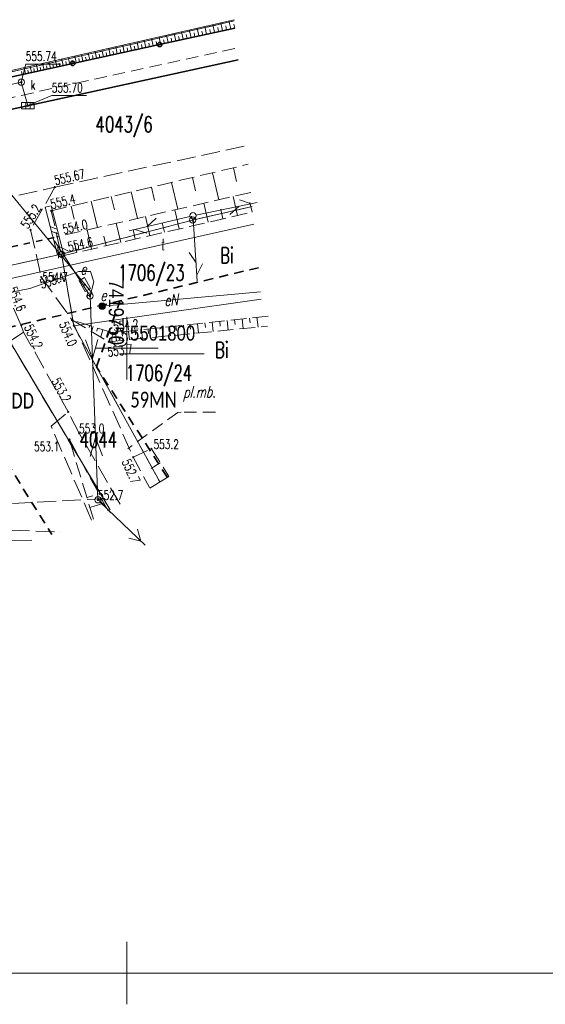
# Model space of a CAD drawing. Header units: metres. Extents: x 7419523 to 7420002, y 5501748 to 5502002.
# Tile 28 of 31: x 7419741 to 7419783, y 5501748 to 5501826. Entities that reach past the tile are written whole.
import ezdxf
from ezdxf.enums import TextEntityAlignment as Align

# ---------------------------------------------------------------- set-up
doc = ezdxf.new("R2010")
doc.units = ezdxf.units.M
doc.header["$MEASUREMENT"] = 0
for name, pattern in [('1', [0]), ('1_4', [2.5, 1.5, -1]), ('2_1', [0]), ('2_OTKU', [2, 1.5, -0.5]), ('2_OTRU', [0]), ('2_OTRUG', [0]), ('4', [2.5, 1.5, -1]), ('4_SUEP_A', [0]), ('4_SUKP', [0]), ('GDE', [0]), ('GUK', [2, 1.5, -0.5]), ('KOC', [1.5, 1, -0.5]), ('KOJ', [0]), ('KOU', [2, 1.5, -0.5]), ('PST', [1, 0.5, -0.5]), ('UPE', [0]), ('UPT', [0]), ('WSQ', [1.75, 1.25, -0.5])]:
    doc.linetypes.add(name, pattern=pattern)
doc.layers.get('0').update_dxf_attribs({"color": 250, "linetype": 'CONTINUOUS', "lineweight": 100})
for name, color, linetype, lineweight in [('Dzialki', 7, 'GDE', 18), ('mpzp', 232, '1_4', 35), ('Numery_dzialek', 7, 'CONTINUOUS', 20), ('Numery_punktow', 7, 'CONTINUOUS', 9), ('OTD_L_12', 7, 'CONTINUOUS', 18), ('OTK_L_4', 7, '2_OTKU', 18), ('OTO_L_0', 7, 'CONTINUOUS', 35), ('OTR_L_0', 7, '2_OTRU', 18), ('OTR_T_1', 7, 'CONTINUOUS', 18), ('Podzial_sekcyjny_krzyze', 7, '1', 0), ('Podzial_sekcyjny_podstawowy', 7, '1', 0), ('Punkty', 7, 'CONTINUOUS', 18), ('SDROK_T_0', 7, 'CONTINUOUS', 18), ('SDRPK_L_0', 7, 'KOJ', 35), ('SDRPK_L_1', 7, 'KOU', 18), ('SDRPK_L_2', 7, '4', 18), ('SDRPT_L_0', 7, '1', 35), ('SUEP_L_0', 1, '4_SUEP_A', 18), ('SUER_T_0', 1, 'CONTINUOUS', 18), ('SUP_T_2', 7, 'CONTINUOUS', 18), ('UEEOA_T_0', 7, 'CONTINUOUS', 18), ('UEEOO_T_0', 1, 'CONTINUOUS', 25), ('UEEPA_T_0', 1, 'CONTINUOUS', 18), ('UEEPA_T_2', 1, 'CONTINUOUS', 18), ('UEEPON_L_0', 1, '1', 18), ('UTTOO_T_0', 1, 'CONTINUOUS', 25), ('WUKOS_T_3', 7, 'CONTINUOUS', 0), ('WUKPS_L_2', 7, '4', 18)]:
    doc.layers.add(name, color=color, linetype=linetype, lineweight=lineweight)
for name, color, linetype, lineweight, true_color in [('Kontury', 7, 'GUK', 18, 0x008000), ('Numery_konturow', 7, 'CONTINUOUS', 20, 0x008000), ('PARSI', 7, 'CONTINUOUS', 20, 0x0a0909), ('SUK_E_T_4', 7, 'CONTINUOUS', 0, 0x803300), ('SUK_T_1', 7, 'CONTINUOUS', 18, 0x803300), ('SUK_T_3', 7, 'CONTINUOUS', 18, 0x803300), ('SUKP_L_0', 7, '4_SUKP', 18, 0x803300), ('SUKR_T_0', 7, 'CONTINUOUS', 18, 0x803300), ('UTTPA_T_2', 7, 'CONTINUOUS', 18, 0xff8000), ('UTTPO_L_0', 7, '1', 18, 0xb56c64)]:
    doc.layers.add(name, color=color, linetype=linetype, lineweight=lineweight, true_color=true_color)
doc.layers.add('PWYMIAR', color=7, linetype='CONTINUOUS')
doc.styles.add('OPIS_PIK', font='arial.ttf', dxfattribs={"width": 0.9, "height": 0.6})
doc.styles.get("Standard").update_dxf_attribs({"font": 'Simplex.SHX', "width": 0.75})

# ---------------------------------------------------------------- blocks, each defined once
blk = doc.blocks.new('EGBP04_02')
at = {"linetype": 'Continuous'}
blk.add_circle((0, 0), 0.25, dxfattribs=at)
blk = doc.blocks.new('EGBP04_03')
at = {"linetype": 'Continuous'}
blk.add_circle((0, 0), 0.045, dxfattribs=at)
blk = doc.blocks.new('OSP')
at = {"linetype": 'Continuous'}
for radius in [0.625, 0.045]:
    blk.add_circle((0, 0), radius, dxfattribs=at)
blk = doc.blocks.new('2_OTRN')
at = {"linetype": 'Continuous'}
blk.add_circle((0, 0), 0.045, dxfattribs=at)
blk = doc.blocks.new('3_WSP')
at = {"linetype": 'Continuous'}
blk.add_circle((0, 0), 0.045, dxfattribs=at)
blk = doc.blocks.new('5_SUPS')
at = {"linetype": 'Continuous'}
blk.add_circle((0, 0), 0.0625, dxfattribs=at)
blk = doc.blocks.new('5_SUKS')
at = {"linetype": 'Continuous'}
blk.add_circle((0, 0), 0.25, dxfattribs=at)
blk = doc.blocks.new('5_SUKK')
at = {"linetype": 'Continuous'}
for p, q in [((-0.5, -0.25), (-0.5, 0.25)), ((-0.5, 0.25), (0.5, 0.25)), ((-0.175, 0.25), (-0.175, -0.25)), ((0.175, 0.25), (0.175, -0.25)), ((0.5, 0.25), (0.5, -0.25)), ((0.5, -0.25), (-0.5, -0.25))]:
    blk.add_line(p, q, dxfattribs=at)
blk = doc.blocks.new('5_SUPP')
at = {"linetype": 'Continuous'}
blk.add_circle((0, 0), 0.25, dxfattribs=at)
blk = doc.blocks.new('6_PNN')
at = {"linetype": 'Continuous'}
for p, q in [((0.25, 0), (5.25, 0)), ((3.9, 0.5), (4.76605, 0)), ((4.76605, 0), (3.9, -0.5))]:
    blk.add_line(p, q, dxfattribs=at)
blk = doc.blocks.new('6_UAR')
at = {"linetype": 'Continuous'}
for radius in [0.25, 0.225, 0.2, 0.175, 0.15, 0.125, 0.1, 0.075, 0.05, 0.025, 0.00715]:
    blk.add_circle((0, 0), radius, dxfattribs=at)
blk = doc.blocks.new('6_STE')
at = {"linetype": 'Continuous'}
for p, q in [((0.5, 0.25), (-0.5, 0.25)), ((-0.5, 0.25), (-0.5, -0.25)), ((0.5, -0.25), (0.5, 0.25)), ((-0.5, -0.25), (0.5, -0.25))]:
    blk.add_line(p, q, dxfattribs=at)
blk = doc.blocks.new('6_PLT')
at = {"linetype": 'Continuous'}
for p, q in [((0.25, 0), (5.25, 0)), ((3.76605, 0), (2.9, -0.5)), ((3.9, 0.5), (4.76605, 0))]:
    blk.add_line(p, q, dxfattribs=at)
blk = doc.blocks.new('6_SLS')
at = {"linetype": 'Continuous'}
blk.add_circle((0, 0), 0.25, dxfattribs=at)
blk = doc.blocks.new('mzsk01')
at = {"layer": 'PARSI'}
for p, q in [((0, -5), (0, 5)), ((5, 0), (-5, 0))]:
    blk.add_line(p, q, dxfattribs=at)

msp = doc.modelspace()

# ---------------------------------------------------------------- linework, layer by layer
at = {"layer": 'Dzialki'}
for p, q in [((7419733.05, 5501820.34), (7419758.59592, 5501826.18455)), ((7419760.03584, 5501811.31866), (7419755.26, 5501810.25)), ((7419755.26, 5501810.25), (7419744.78, 5501807.51)), ((7419744.78, 5501807.51), (7419737.42, 5501805.9)), ((7419744.78, 5501807.51), (7419745.76, 5501801.79)), ((7419748.65489, 5501787.06399), (7419737.42, 5501805.9)), ((7419745.76, 5501801.79), (7419760.7517, 5501803.9281)), ((7419745.76, 5501801.79), (7419752.62801, 5501789.31159))]:
    msp.add_line(p, q, dxfattribs=at)
at = {"layer": 'Kontury'}
for p, q in [((7419733.05, 5501820.34), (7419758.59592, 5501826.18455)), ((7419760.03584, 5501811.31866), (7419755.26, 5501810.25)), ((7419755.26, 5501810.25), (7419744.78, 5501807.51)), ((7419744.78, 5501807.51), (7419737.42, 5501805.9)), ((7419744.78, 5501807.51), (7419745.76, 5501801.79)), ((7419748.13, 5501787.95), (7419737.42, 5501805.9)), ((7419745.76, 5501801.79), (7419752.62801, 5501789.31159)), ((7419716.87, 5501786.32), (7419748.13, 5501787.95)), ((7419748.65729, 5501787.06535), (7419748.13, 5501787.95))]:
    msp.add_line(p, q, dxfattribs=at)
at = {"layer": 'mpzp', "ltscale": 0.5}
for points in [[(7419672.29504, 5501785.28499), (7419760.59642, 5501806.44913)], [(7419753.24588, 5501789.66112), (7419747.57183, 5501798.4981), (7419749.44724, 5501803.77688)], [(7419729.21557, 5501798.92774), (7419737.07911, 5501796.1648), (7419743.99884, 5501785.09323)]]:
    msp.add_lwpolyline(points, dxfattribs=at)
at = {"layer": 'Numery_punktow', "linetype": 'Continuous'}
msp.add_line((7419749.42, 5501799.54), (7419756.19481, 5501799.54), dxfattribs=at)
at = {"layer": 'OTD_L_12'}
for p, q in [((7419743.95212, 5501811.39228), (7419743.46788, 5501811.26772)), ((7419743.46788, 5501811.26772), (7419744.44788, 5501807.45772)), ((7419743.95212, 5501811.39228), (7419744.93212, 5501807.58228)), ((7419743.85988, 5501809.74372), (7419744.44212, 5501809.48728)), ((7419743.95788, 5501809.36272), (7419744.54012, 5501809.10628)), ((7419744.93212, 5501807.58228), (7419744.44788, 5501807.45772))]:
    msp.add_line(p, q, dxfattribs=at)
at = {"layer": 'OTK_L_4', "linetype": '2_OTKU'}
for p, q in [((7419741.74, 5501801.29), (7419738.42, 5501799.04)), ((7419745.31, 5501794.9), (7419741.74, 5501801.29)), ((7419743.94, 5501793.75), (7419745.31, 5501794.9)), ((7419747.18341, 5501786.23157), (7419743.94, 5501793.75)), ((7419734.72, 5501785.7), (7419744.71632, 5501785.27479))]:
    msp.add_line(p, q, dxfattribs=at)
at = {"layer": 'OTO_L_0'}
for p, q in [((7419752.61813, 5501824.29177), (7419758.6518, 5501825.60767)), ((7419745.67775, 5501822.77813), (7419752.61813, 5501824.29177)), ((7419738.35, 5501821.18), (7419745.67775, 5501822.77813))]:
    msp.add_line(p, q, dxfattribs=at)
for centre in [(7419752.61813, 5501824.29177), (7419745.67775, 5501822.77813)]:
    msp.add_circle(centre, 0.17, dxfattribs=at)
at = {"layer": 'OTR_L_0', "linetype": '2_OTRU'}
msp.add_line((7419758.58692, 5501826.27747), (7419738.23, 5501821.63), dxfattribs=at)
at = {"layer": 'OTR_L_0', "linetype": '2_1'}
for p, q in [((7419758.31003, 5501825.53314), (7419758.16853, 5501826.18195)), ((7419755.13603, 5501824.84091), (7419755.00126, 5501825.45886)), ((7419755.75852, 5501824.97667), (7419755.62243, 5501825.60067)), ((7419756.07204, 5501825.04505), (7419756.00367, 5501825.35857)), ((7419756.3871, 5501825.11376), (7419756.24968, 5501825.74388)), ((7419756.7037, 5501825.18281), (7419756.63465, 5501825.4994)), ((7419757.02184, 5501825.25219), (7419756.88307, 5501825.88848)), ((7419757.34154, 5501825.32192), (7419757.27181, 5501825.64161)), ((7419757.6628, 5501825.39198), (7419757.52267, 5501826.0345)), ((7419757.98562, 5501825.46239), (7419757.91522, 5501825.78521)), ((7419758.63602, 5501825.60423), (7419758.56492, 5501825.93022)), ((7419751.52586, 5501824.05356), (7419751.39875, 5501824.63641)), ((7419752.11299, 5501824.18161), (7419751.98463, 5501824.77017)), ((7419752.70587, 5501824.31091), (7419752.57625, 5501824.90524)), ((7419753.00449, 5501824.37604), (7419752.93936, 5501824.67465)), ((7419753.30456, 5501824.44148), (7419753.17367, 5501825.04163)), ((7419753.6061, 5501824.50724), (7419753.54034, 5501824.80878)), ((7419753.90911, 5501824.57333), (7419753.77694, 5501825.17935)), ((7419754.2136, 5501824.63974), (7419754.14719, 5501824.94423)), ((7419754.51958, 5501824.70647), (7419754.38612, 5501825.31843)), ((7419754.82706, 5501824.77353), (7419754.76, 5501825.081)), ((7419755.44652, 5501824.90863), (7419755.3788, 5501825.21911)), ((7419748.12075, 5501823.31093), (7419748.00085, 5501823.86068)), ((7419748.67453, 5501823.4317), (7419748.55346, 5501823.98684)), ((7419748.95345, 5501823.49254), (7419748.89262, 5501823.77146)), ((7419749.23373, 5501823.55366), (7419749.11148, 5501824.11423)), ((7419749.51539, 5501823.61509), (7419749.45396, 5501823.89674)), ((7419749.79842, 5501823.67682), (7419749.67496, 5501824.24287)), ((7419750.08283, 5501823.73884), (7419750.0208, 5501824.02326)), ((7419750.36863, 5501823.80118), (7419750.24397, 5501824.37278)), ((7419750.65583, 5501823.86381), (7419750.59319, 5501824.15101)), ((7419750.94443, 5501823.92675), (7419750.81854, 5501824.50395)), ((7419751.23444, 5501823.99), (7419751.17119, 5501824.28001)), ((7419751.81871, 5501824.11743), (7419751.75484, 5501824.41028)), ((7419752.40871, 5501824.2461), (7419752.34422, 5501824.54182)), ((7419744.39178, 5501822.49767), (7419744.27979, 5501823.01116)), ((7419744.90904, 5501822.61048), (7419744.79595, 5501823.129)), ((7419745.43137, 5501822.72439), (7419745.31717, 5501823.24799)), ((7419745.69445, 5501822.78177), (7419745.63707, 5501823.04485)), ((7419745.95881, 5501822.83943), (7419745.8435, 5501823.36815)), ((7419746.22446, 5501822.89736), (7419746.16653, 5501823.16302)), ((7419746.49142, 5501822.95558), (7419746.37498, 5501823.48949)), ((7419746.75968, 5501823.01409), (7419746.70117, 5501823.28235)), ((7419747.02924, 5501823.07288), (7419746.91166, 5501823.61202)), ((7419747.30013, 5501823.13196), (7419747.24105, 5501823.40284)), ((7419747.57234, 5501823.19132), (7419747.4536, 5501823.73574)), ((7419747.84587, 5501823.25098), (7419747.78622, 5501823.52452)), ((7419748.39696, 5501823.37117), (7419748.33672, 5501823.64739)), ((7419741.87975, 5501821.94981), (7419741.77309, 5501822.43888)), ((7419742.12548, 5501822.0034), (7419742.07189, 5501822.24913)), ((7419742.37241, 5501822.05726), (7419742.2647, 5501822.55112)), ((7419742.62055, 5501822.11138), (7419742.56643, 5501822.35951)), ((7419742.8699, 5501822.16576), (7419742.76113, 5501822.66445)), ((7419743.12046, 5501822.2204), (7419743.06582, 5501822.47097)), ((7419743.37225, 5501822.27532), (7419743.26243, 5501822.7789)), ((7419743.62527, 5501822.3305), (7419743.57009, 5501822.58352)), ((7419743.87953, 5501822.38595), (7419743.76863, 5501822.89446)), ((7419744.13503, 5501822.44167), (7419744.07931, 5501822.69717)), ((7419744.64978, 5501822.55394), (7419744.59351, 5501822.81194)), ((7419745.16957, 5501822.6673), (7419745.11275, 5501822.92783)), ((7419741.63522, 5501821.89648), (7419741.58214, 5501822.13983))]:
    msp.add_line(p, q, dxfattribs=at)
at = {"layer": 'OTR_L_0', "linetype": '2_OTRUG'}
msp.add_line((7419738.35, 5501821.18), (7419758.6518, 5501825.60767), dxfattribs=at)
at = {"layer": 'Podzial_sekcyjny_krzyze'}
for p, q in [((7419750, 5501797.5), (7419750, 5501802.5)), ((7419747.5, 5501800), (7419752.5, 5501800)), ((7419750, 5501747.5), (7419750, 5501752.5)), ((7419747.5, 5501750), (7419752.5, 5501750))]:
    msp.add_line(p, q, dxfattribs=at)
at = {"layer": 'Podzial_sekcyjny_krzyze', "color": 7}
for p, q in [((7419750, 5501797.5), (7419750, 5501802.5)), ((7419747.5, 5501800), (7419752.5, 5501800)), ((7419750, 5501747.5), (7419750, 5501752.5)), ((7419747.5, 5501750), (7419752.5, 5501750))]:
    msp.add_line(p, q, dxfattribs=at)
at = {"layer": 'Podzial_sekcyjny_podstawowy'}
msp.add_line((7419600, 5501750), (7420000, 5501750), dxfattribs=at)
at = {"layer": 'SDRPK_L_0', "linetype": '1'}
msp.add_line((7419738.18751, 5501818.5485), (7419758.89684, 5501823.07781), dxfattribs=at)
at = {"layer": 'SDRPK_L_1', "linetype": 'KOU'}
for p, q in [((7419744.24931, 5501812.87929), (7419759.56357, 5501816.19443)), ((7419735.50101, 5501810.94679), (7419744.24931, 5501812.87929)), ((7419744.24931, 5501812.87929), (7419742.29871, 5501809.46749)), ((7419742.29871, 5501809.46749), (7419743.15761, 5501805.6839)), ((7419743.15761, 5501805.6839), (7419745.61041, 5501802.2591)), ((7419741.55461, 5501801.8203), (7419740.40281, 5501804.349)), ((7419741.74, 5501801.29), (7419741.55461, 5501801.8203)), ((7419745.61041, 5501802.2591), (7419750.51381, 5501791.27159)), ((7419746.18301, 5501793.18859), (7419745.31, 5501794.9)), ((7419749.45517, 5501787.51671), (7419746.18301, 5501793.18859))]:
    msp.add_line(p, q, dxfattribs=at)
at = {"layer": 'SDRPK_L_2', "linetype": 'KOC'}
for p, q in [((7419758.6518, 5501825.60767), (7419738.35, 5501821.18)), ((7419737.15251, 5501819.26409), (7419758.80766, 5501823.9986)), ((7419754.07, 5501794.84), (7419750.07, 5501791.95)), ((7419754.36, 5501794.87), (7419754.07, 5501794.84)), ((7419757.08726, 5501794.88464), (7419754.36, 5501794.87))]:
    msp.add_line(p, q, dxfattribs=at)
at = {"layer": 'SDRPT_L_0', "linetype": 'PST'}
msp.add_line((7419736.8673, 5501807.2696), (7419744.43656, 5501808.90967), dxfattribs=at)
at = {"layer": 'SUEP_L_0', "linetype": '4_SUEP_A'}
for p, q in [((7419745.29, 5501805.82), (7419744.13, 5501805.45)), ((7419746.1526, 5501806.1221), (7419745.29, 5501805.82)), ((7419747.1, 5501806.14), (7419746.1526, 5501806.1221)), ((7419747.35, 5501805.3), (7419747.1, 5501806.14)), ((7419744.13, 5501805.45), (7419742.23, 5501804.77)), ((7419747.0567, 5501804.1715), (7419747.35, 5501805.3)), ((7419742.23, 5501804.77), (7419740.32, 5501804.39)), ((7419747.05671, 5501804.17149), (7419747.25029, 5501799.17524)), ((7419747.25029, 5501799.17524), (7419746.69259, 5501800.65476)), ((7419747.69184, 5501800.69348), (7419747.25029, 5501799.17524)), ((7419747.25029, 5501799.17524), (7419747.49503, 5501792.85825)), ((7419747.49503, 5501792.85825), (7419747.05348, 5501791.34001)), ((7419747.49503, 5501792.85825), (7419747.68861, 5501787.86199)), ((7419748.05273, 5501791.37873), (7419747.49503, 5501792.85825)), ((7419747.69, 5501787.86), (7419747.9, 5501787.73)), ((7419747.9, 5501787.73), (7419748.73, 5501786.83))]:
    msp.add_line(p, q, dxfattribs=at)
at = {"layer": 'SUKP_L_0', "linetype": '4_SUKP'}
for p, q in [((7419741.55, 5501821.28), (7419719.8, 5501816.43)), ((7419742.08, 5501819.4), (7419741.55, 5501821.28))]:
    msp.add_line(p, q, dxfattribs=at)
at = {"layer": 'SUKR_T_0', "linetype": 'Continuous', "lineweight": 0}
for p, q in [((7419741.55, 5501821.28), (7419741.91, 5501822.73)), ((7419741.91, 5501822.73), (7419744.70569, 5501822.73)), ((7419742.08, 5501819.4), (7419744, 5501820.21)), ((7419744, 5501820.21), (7419746.76855, 5501820.21))]:
    msp.add_line(p, q, dxfattribs=at)
at = {"layer": 'UEEPON_L_0', "linetype": 'UPE'}
for p, q in [((7419747.22, 5501804.39), (7419733.41, 5501821.22)), ((7419746.76, 5501804.12), (7419747.22, 5501804.39))]:
    msp.add_line(p, q, dxfattribs=at)
at = {"layer": 'UEEPON_L_0', "linetype": '1'}
for p, q in [((7419748.02606, 5501803.35877), (7419760.69691, 5501804.49379)), ((7419742.38868, 5501784.62734), (7419740.46348, 5501784.57064))]:
    msp.add_line(p, q, dxfattribs=at)
at = {"layer": 'UTTPO_L_0', "linetype": 'UPT'}
msp.add_line((7419740.36938, 5501805.48263), (7419760.17218, 5501809.91108), dxfattribs=at)
at = {"layer": 'WUKPS_L_2', "linetype": 'WSQ'}
for p, q in [((7419743.93911, 5501810.99009), (7419759.70762, 5501814.70726)), ((7419759.92571, 5501812.45574), (7419744.43651, 5501808.9097)), ((7419743.93911, 5501810.99009), (7419744.43651, 5501808.9097)), ((7419744.76011, 5501807.3593), (7419760.07671, 5501810.89679)), ((7419744.43651, 5501808.9097), (7419744.76011, 5501807.3593)), ((7419761.30911, 5501802.56349), (7419748.86781, 5501801.22099)), ((7419745.61041, 5501802.2591), (7419748.56341, 5501800.50609)), ((7419748.86781, 5501801.22099), (7419745.61041, 5501802.2591)), ((7419748.56341, 5501800.50609), (7419761.26121, 5501801.7551)), ((7419745.40741, 5501792.69549), (7419748.50086, 5501786.97685)), ((7419747.32201, 5501786.30998), (7419745.40741, 5501792.69549)), ((7419750.51381, 5501791.27159), (7419751.96831, 5501791.94969)), ((7419751.96831, 5501791.94969), (7419753.35819, 5501789.72465)), ((7419750.51381, 5501791.27159), (7419751.81323, 5501788.85067))]:
    msp.add_line(p, q, dxfattribs=at)
at = {"layer": 'WUKPS_L_2', "linetype": '1'}
for p, q in [((7419758.78259, 5501813.34074), (7419758.52612, 5501814.42874)), ((7419755.49802, 5501812.57763), (7419755.24404, 5501813.65504)), ((7419757.35901, 5501811.86813), (7419756.84861, 5501814.03329)), ((7419752.21345, 5501811.81452), (7419751.96196, 5501812.88135)), ((7419754.07195, 5501811.1156), (7419753.56653, 5501813.2596)), ((7419749.00187, 5501811.06837), (7419748.75282, 5501812.12485)), ((7419750.85792, 5501810.37979), (7419750.35739, 5501812.5031)), ((7419758.50996, 5501812.13162), (7419758.86005, 5501810.61579)), ((7419745.79029, 5501810.32221), (7419745.54368, 5501811.36834)), ((7419747.64391, 5501809.64399), (7419747.14825, 5501811.7466)), ((7419756.17111, 5501811.59617), (7419756.52224, 5501810.07586)), ((7419759.85417, 5501811.64255), (7419760.02896, 5501810.88576)), ((7419751.49341, 5501810.52528), (7419751.84661, 5501808.99598)), ((7419753.83226, 5501811.06072), (7419754.18443, 5501809.53592)), ((7419755.17751, 5501810.56717), (7419755.35333, 5501809.80589)), ((7419757.51584, 5501811.10486), (7419757.69115, 5501810.34582)), ((7419749.15456, 5501809.98983), (7419749.5088, 5501808.45604)), ((7419752.83917, 5501810.02947), (7419753.01552, 5501809.26595)), ((7419746.8157, 5501809.45438), (7419747.17098, 5501807.91611)), ((7419748.16251, 5501808.95409), (7419748.33989, 5501808.18607)), ((7419750.50084, 5501809.49178), (7419750.6777, 5501808.72601)), ((7419745.82418, 5501808.4164), (7419746.00207, 5501807.64614)), ((7419746.97449, 5501801.64402), (7419747.02667, 5501801.80775)), ((7419747.1847, 5501801.32454), (7419747.30992, 5501801.71748)), ((7419753.49, 5501800.99069), (7419753.41224, 5501801.71137)), ((7419753.97288, 5501801.40484), (7419753.93373, 5501801.76764)), ((7419754.60862, 5501801.10072), (7419754.52972, 5501801.83195)), ((7419755.09093, 5501801.52015), (7419755.05121, 5501801.88823)), ((7419755.72724, 5501801.21075), (7419755.6472, 5501801.95254)), ((7419756.28352, 5501801.64314), (7419756.24319, 5501802.01685)), ((7419756.92044, 5501801.32812), (7419756.83918, 5501802.08116)), ((7419757.4761, 5501801.76614), (7419757.43517, 5501802.14547)), ((7419758.11363, 5501801.44549), (7419758.03116, 5501802.20978)), ((7419758.66869, 5501801.88913), (7419758.62715, 5501802.27409)), ((7419759.30683, 5501801.56285), (7419759.22314, 5501802.33841)), ((7419759.86128, 5501802.01213), (7419759.81913, 5501802.40272)), ((7419760.50003, 5501801.68022), (7419760.41513, 5501802.46703)), ((7419747.58833, 5501801.36724), (7419747.66399, 5501801.60464)), ((7419747.90625, 5501800.89621), (7419748.08887, 5501801.46924)), ((7419748.40678, 5501800.9982), (7419748.51374, 5501801.33383)), ((7419749.16467, 5501800.56524), (7419749.09131, 5501801.24511)), ((7419749.64974, 5501800.95898), (7419749.6128, 5501801.30138)), ((7419750.20872, 5501800.66793), (7419750.13429, 5501801.35766)), ((7419750.69326, 5501801.0666), (7419750.65578, 5501801.41393)), ((7419751.25276, 5501800.77063), (7419751.17727, 5501801.4702)), ((7419751.73677, 5501801.17422), (7419751.69877, 5501801.52647)), ((7419752.37138, 5501800.88066), (7419752.29475, 5501801.59078)), ((7419752.85483, 5501801.28953), (7419752.81625, 5501801.64706)), ((7419751.96049, 5501790.36343), (7419752.67887, 5501790.81217)), ((7419751.84247, 5501788.79618), (7419753.34995, 5501789.73784)), ((7419747.28655, 5501788.18395), (7419746.80355, 5501788.03913)), ((7419748.1693, 5501787.58978), (7419747.03982, 5501787.25113))]:
    msp.add_line(p, q, dxfattribs=at)

# ---------------------------------------------------------------- block references
at = {"layer": 'OTR_T_1'}
msp.add_blockref('2_OTRN', (7419745.31, 5501794.9), dxfattribs=at)
at = {"layer": 'PARSI', "color": 7, "ltscale": 0.5, "xscale": 0.5, "yscale": 0.5, "zscale": 0.5}
for p in [(7419750, 5501800), (7419750, 5501750)]:
    msp.add_blockref('mzsk01', p, dxfattribs=at)
at = {"layer": 'Punkty'}
for name, p in [('EGBP04_02', (7419755.26, 5501810.25)), ('EGBP04_02', (7419744.78, 5501807.51)), ('EGBP04_03', (7419745.76, 5501801.79)), ('OSP', (7419749.42, 5501800.74))]:
    msp.add_blockref(name, p, dxfattribs=at)
at = {"layer": 'SUER_T_0'}
msp.add_blockref('5_SUPS', (7419744.13, 5501805.45), dxfattribs=at)
at = {"layer": 'SUK_T_1', "rotation": 359.9999999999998}
msp.add_blockref('5_SUKK', (7419742.08, 5501819.4), dxfattribs=at)
at = {"layer": 'SUK_T_3'}
msp.add_blockref('5_SUKS', (7419741.55, 5501821.28), dxfattribs=at)
at = {"layer": 'SUKR_T_0', "rotation": 359.9999999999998}
for p in [(7419741.55, 5501821.28), (7419742.08, 5501819.4)]:
    msp.add_blockref('5_SUPS', p, dxfattribs=at)
at = {"layer": 'SUP_T_2'}
for p in [(7419747.05671, 5501804.17149), (7419747.68861, 5501787.86199)]:
    msp.add_blockref('5_SUPP', p, dxfattribs=at)
at = {"layer": 'UEEPA_T_0'}
msp.add_blockref('6_UAR', (7419748.0262, 5501803.3587), dxfattribs=at)
at = {"layer": 'UEEPA_T_2'}
for name, p, rotation in [('6_PNN', (7419747.05671, 5501804.17149), 122.6637397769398), ('6_STE', (7419746.64121, 5501805.0808), 299.2774189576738), ('6_PNN', (7419747.68861, 5501787.86199), 316.1077427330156)]:
    msp.add_blockref(name, p, dxfattribs=dict(at, rotation=rotation))
at = {"layer": 'UTTPA_T_2'}
for rotation in [11.71248033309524, 193.2702056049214, 273.7867499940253]:
    msp.add_blockref('6_PLT', (7419755.29, 5501810.59), dxfattribs=dict(at, rotation=rotation))
msp.add_blockref('6_SLS', (7419755.29, 5501810.59), dxfattribs=at)
at = {"layer": 'WUKOS_T_3'}
for p in [(7419744.24936, 5501812.87927), (7419743.93916, 5501810.99007), (7419742.29876, 5501809.46747), (7419744.43656, 5501808.90967), (7419744.76016, 5501807.35927), (7419743.15766, 5501805.68387), (7419746.64126, 5501805.08077), (7419747.05676, 5501804.17147), (7419748.02606, 5501803.35877), (7419741.55466, 5501801.82027), (7419745.61046, 5501802.25907), (7419748.86786, 5501801.22097), (7419748.56346, 5501800.50607), (7419746.18306, 5501793.18857), (7419745.40746, 5501792.69547), (7419751.96836, 5501791.94967), (7419750.51386, 5501791.27157), (7419747.68866, 5501787.86197)]:
    msp.add_blockref('3_WSP', p, dxfattribs=at)

# ---------------------------------------------------------------- texts
at = {"layer": 'mpzp', "linetype": 'ByBlock', "lineweight": 25, "char_height": 1.26, "width": 28.3176197, "attachment_point": 5}
for s, insert in [('{\\fCalibri|b0|i0|c238|p34;25KDD\\P}', (7419740.53262, 5501795.78669)), ('{\\fCalibri|b0|i0|c238|p34;59MN\\P}', (7419752.13508, 5501795.87097))]:
    msp.add_mtext(s, dxfattribs=dict(at, insert=insert))
at = {"layer": 'Numery_dzialek', "width": 0.7}
msp.add_text('4043/6', height=1.25, dxfattribs=at).set_placement((7419749.78528, 5501817.82071), align=Align.MIDDLE)
for s, p in [('1706/23', (7419749.30171, 5501806.65406)), ('1706/24', (7419749.90796, 5501798.63291)), ('4044', (7419746.21901, 5501793.29992))]:
    msp.add_text(s, height=1.25, dxfattribs=at).set_placement(p, align=Align.TOP_LEFT)
at = {"layer": 'Numery_konturow', "width": 0.7}
for p in [(7419757.46665, 5501808.04509), (7419757.05303, 5501800.48602)]:
    msp.add_text('Bi', height=1.25, dxfattribs=at).set_placement(p, align=Align.TOP_LEFT)
at = {"layer": 'OTR_T_1', "lineweight": 9, "width": 0.7}
msp.add_text('553.2', height=0.75, rotation=298.6430583, dxfattribs=at).set_placement((7419743.9471, 5501797.358))
at = {"layer": 'PWYMIAR', "color": 250, "ltscale": 0.5, "style": 'OPIS_PIK', "width": 0.8}
msp.add_text('7419750', height=1.2, rotation=270, dxfattribs=at).set_placement((7419749.76, 5501800.25), align=Align.TOP_RIGHT)
msp.add_text('5501800', height=1.2, dxfattribs=at).set_placement((7419750.25, 5501800.24), align=Align.BOTTOM_LEFT)
at = {"layer": 'SDROK_T_0', "oblique": 15, "width": 0.7}
msp.add_text('pl.mb.', height=0.9, rotation=0.3074851, dxfattribs=at).set_placement((7419754.51048, 5501796.04141))
at = {"layer": 'SUER_T_0', "lineweight": 9, "width": 0.7}
msp.add_text('553.4', height=0.75, rotation=18.1524745, dxfattribs=at).set_placement((7419743.18652, 5501804.75053))
at = {"layer": 'SUK_E_T_4', "lineweight": 9, "width": 0.7}
msp.add_text('k', height=0.75, dxfattribs=at).set_placement((7419742.3, 5501821.43), align=Align.TOP_LEFT)
at = {"layer": 'SUKR_T_0', "lineweight": 9, "width": 0.7}
for s, p in [('555.74', (7419741.91, 5501823.73)), ('555.70', (7419744, 5501821.21))]:
    msp.add_text(s, height=0.75, dxfattribs=at).set_placement(p, align=Align.TOP_LEFT)
at = {"layer": 'UEEOA_T_0', "oblique": 15, "width": 0.7}
msp.add_text('e', height=0.9, dxfattribs=at).set_placement((7419746.51572, 5501806.33498), align=Align.MIDDLE)
msp.add_text('e', height=0.9, dxfattribs=at).set_placement((7419748.12304, 5501803.77343), align=Align.CENTER)
at = {"layer": 'UEEOO_T_0', "oblique": 15, "width": 0.7}
msp.add_text('eN', height=0.9, rotation=5.118643, dxfattribs=at).set_placement((7419753.52042, 5501803.85096), align=Align.MIDDLE)
at = {"layer": 'UTTOO_T_0', "oblique": 15, "width": 0.7}
msp.add_text('t', height=0.9, rotation=12.6055139, dxfattribs=at).set_placement((7419752.73202, 5501807.79416))
at = {"layer": 'WUKOS_T_3', "width": 0.7}
for s, rotation, p in [('555.67', 13.3160721, (7419744.29918, 5501813.03451)), ('555.4', 13.418443, (7419743.99044, 5501811.12488)), ('555.2', 57.0858914, (7419742.07532, 5501809.49325)), ('554.0', 12.6040932, (7419744.95031, 5501809.12617)), ('554.6', 12.8718366, (7419745.37564, 5501807.71563)), ('554.6', 293.3101217, (7419740.45377, 5501804.72048)), ('554.2', 295.6514901, (7419741.75303, 5501801.67526)), ('554.0', 292.7555855, (7419744.56294, 5501801.93038)), ('554.2', 6.0674929, (7419748.95509, 5501801.34718)), ('553.7', 7.1366361, (7419748.50197, 5501799.30369)), ('552.7', 294.4377723, (7419749.56796, 5501790.91835))]:
    msp.add_text(s, height=0.75, rotation=rotation, dxfattribs=at).set_placement(p)
for s, p in [('554.7', (7419743.24513, 5501805.29957)), ('553.0', (7419746.18306, 5501793.18857)), ('553.1', (7419742.57265, 5501791.75267)), ('553.2', (7419752.14084, 5501791.93071)), ('552.7', (7419747.68866, 5501787.86197))]:
    msp.add_text(s, height=0.75, dxfattribs=at).set_placement(p)

doc.saveas('drawing.dxf')
